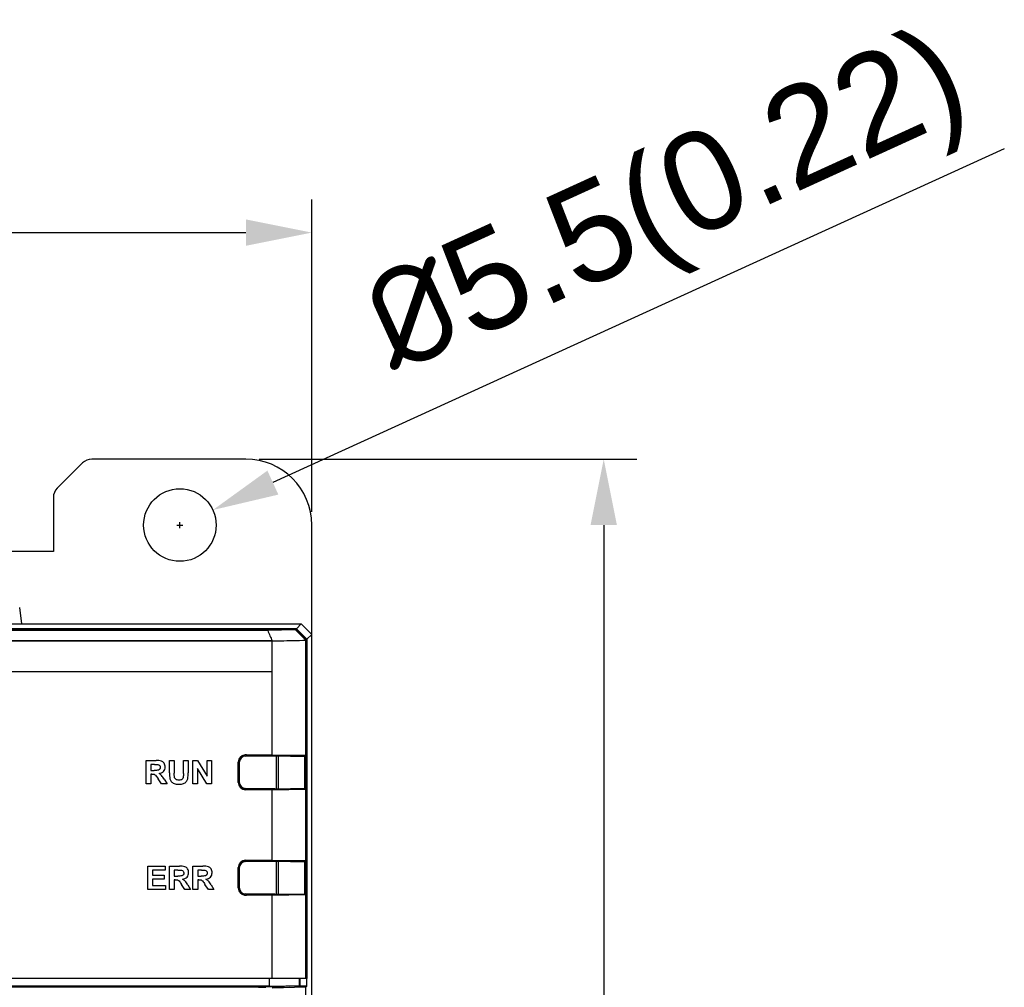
# Model space of a CAD drawing. Header units: millimetres. Extents: x 1895 to 2561, y -1570 to -291.
# Tile 28 of 61: x 2172 to 2246, y -1310 to -1237. Entities that reach past the tile are written whole.
import ezdxf

# ---------------------------------------------------------------- set-up
doc = ezdxf.new("R2010")
doc.units = ezdxf.units.MM
doc.header["$LTSCALE"] = 23.1
doc.header["$PDMODE"] = 3
doc.header["$PDSIZE"] = 0.31
doc.layers.get('0').update_dxf_attribs({"linetype": 'CONTINUOUS'})
doc.layers.get('Defpoints').update_dxf_attribs({"linetype": 'CONTINUOUS'})
doc.layers.add('03___PRT_ALL_CURVES', color=7, linetype='CONTINUOUS')
doc.styles.get("Standard").update_dxf_attribs({"font": 'arial.ttf'})
doc.dimstyles.new('DIMSTYLE_2$0', dxfattribs={"dimtxt": 2.5, "dimasz": 3, "dimexe": 0.18, "dimexo": 0.0625, "dimgap": 0.09, "dimtad": 1, "dimdec": 0, "dimdsep": 46, "dimtxsty": 'Standard', "dimblk": '_FILLED', "dimcen": 0.09, "dimadec": 0, "dimazin": 0, "dimtp": 0.01, "dimtm": 0.01, "dimtfac": 1, "dimtdec": 0, "dimtofl": 0, "dimtmove": 0, "dimatfit": 3, "dimldrblk": '_FILLED', "dimfxl": 0, "dimtolj": 1, "dimarcsym": 0})
doc.dimstyles.new('DIMSTYLE_2$3', dxfattribs={"dimtxt": 2.5, "dimasz": 3, "dimexe": 0.18, "dimexo": 0.0625, "dimgap": 0.09, "dimtad": 1, "dimdec": 0, "dimdsep": 46, "dimtxsty": 'Standard', "dimblk": '_FILLED', "dimcen": 0.09, "dimadec": 0, "dimazin": 0, "dimtp": 0.01, "dimtm": 0.01, "dimtfac": 1, "dimtdec": 0, "dimtofl": 0, "dimtmove": 0, "dimatfit": 3, "dimldrblk": '_FILLED', "dimfxl": 0, "dimtolj": 1, "dimarcsym": 0})

# ---------------------------------------------------------------- blocks, each defined once
blk = doc.blocks.new('_FILLED')
at = {"color": 0, "linetype": 'ByBlock'}
blk.add_solid([(0, 0), (-1, 0.2), (-1, -0.2)], dxfattribs=at)
blk = doc.blocks.new('*D25')
at = {"color": 0, "linetype": 'Continuous', "lineweight": -2}
for p, q in [((2189.861, -1270.248), (2218.503, -1270.248)), ((2216.003, -1275.248), (2216.003, -1460.248)), ((2173.547, -1465.248), (2218.503, -1465.248))]:
    blk.add_line(p, q, dxfattribs=at)
at = {"layer": 'Defpoints', "color": 0, "linetype": 'Continuous'}
for p in [(2188.861, -1270.248), (2172.547, -1465.248), (2216.003, -1465.248)]:
    blk.add_point(p, dxfattribs=at)
at = {"color": 0, "linetype": 'Continuous', "lineweight": -2, "xscale": 5, "yscale": 5, "zscale": 5}
for p, rotation in [((2216.003, -1270.248), 90), ((2216.003, -1465.248), 270)]:
    blk.add_blockref('_FILLED', p, dxfattribs=dict(at, rotation=rotation))
at = {"color": 0, "linetype": 'Continuous', "insert": (2204.753, -1367.748), "char_height": 7.5, "width": 14.94424, "attachment_point": 2, "rotation": 90, "line_spacing_factor": 0.9}
blk.add_mtext('\\A1;195(7.68)', dxfattribs=at)
blk = doc.blocks.new('*D26')
at = {"color": 0, "linetype": 'Continuous', "lineweight": -2}
for p, q in [((2108.861, -1277.248), (2108.861, -1250.568)), ((2193.861, -1274.248), (2193.861, -1250.568)), ((2113.861, -1253.068), (2188.861, -1253.068))]:
    blk.add_line(p, q, dxfattribs=at)
at = {"layer": 'Defpoints', "color": 0, "linetype": 'Continuous'}
for p in [(2193.861, -1253.068), (2193.861, -1275.248), (2108.861, -1278.248)]:
    blk.add_point(p, dxfattribs=at)
at = {"color": 0, "linetype": 'Continuous', "lineweight": -2, "xscale": 5, "yscale": 5, "zscale": 5, "rotation": 180}
blk.add_blockref('_FILLED', (2108.861, -1253.068), dxfattribs=at)
at = {"color": 0, "linetype": 'Continuous', "lineweight": -2, "xscale": 5, "yscale": 5, "zscale": 5}
blk.add_blockref('_FILLED', (2193.861, -1253.068), dxfattribs=at)
at = {"color": 0, "linetype": 'Continuous', "insert": (2151.361, -1241.818), "char_height": 7.5, "width": 13.00186, "attachment_point": 2, "line_spacing_factor": 0.9}
blk.add_mtext('\\A1;85(3.35)', dxfattribs=at)
blk = doc.blocks.new('*D28')
at = {"color": 0, "linetype": 'Continuous', "lineweight": -2}
for p, q in [((2246.385, -1246.701), (2190.911, -1272.03)), ((2183.636, -1275.248), (2184.086, -1275.248)), ((2183.861, -1275.473), (2183.861, -1275.023))]:
    blk.add_line(p, q, dxfattribs=at)
at = {"layer": 'Defpoints', "color": 0, "linetype": 'Continuous'}
for p in [(2186.363, -1274.106), (2181.36, -1276.391)]:
    blk.add_point(p, dxfattribs=at)
at = {"color": 0, "linetype": 'Continuous', "lineweight": -2, "xscale": 5, "yscale": 5, "zscale": 5, "rotation": 204.5408976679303}
blk.add_blockref('_FILLED', (2186.363, -1274.106), dxfattribs=at)
at = {"color": 0, "linetype": 'Continuous', "insert": (2221.057, -1251.487), "char_height": 7.5, "attachment_point": 5, "rotation": 24.5409}
blk.add_mtext('\\A1;{\\fISOCPEUR|b0|i0|c0|p34;%%C}5.5(0.22)', dxfattribs=at)

msp = doc.modelspace()

# ---------------------------------------------------------------- linework, layer by layer
at = {"color": 0, "linetype": 'Continuous'}
for p, q in [((2188.861, -1270.248), (2177.176, -1270.248)), ((2176.469, -1270.541), (2174.554, -1272.456)), ((2174.261, -1273.163), (2174.261, -1277.248)), ((2193.861, -1283.548), (2193.861, -1275.248)), ((2174.261, -1277.248), (2165.461, -1277.248)), ((2171.861, -1282.748), (2171.709, -1281.505)), ((2109.661, -1282.748), (2193.062, -1282.748)), ((2193.062, -1282.748), (2192.698, -1283.112)), ((2193.861, -1283.548), (2193.062, -1282.748)), ((2110.025, -1283.112), (2192.698, -1283.112)), ((2192.682, -1283.128), (2110.041, -1283.128)), ((2190.526, -1283.239), (2112.197, -1283.239)), ((2192.625, -1283.185), (2190.526, -1283.239)), ((2192.682, -1283.128), (2192.625, -1283.185)), ((2193.482, -1283.928), (2192.682, -1283.128)), ((2192.698, -1283.112), (2193.497, -1283.912)), ((2193.497, -1283.912), (2193.861, -1283.548)), ((2193.861, -1451.949), (2193.861, -1283.548)), ((2190.851, -1284.04), (2111.881, -1284.038)), ((2190.851, -1292.676), (2190.851, -1284.042)), ((2193.416, -1292.72), (2193.416, -1283.986)), ((2193.482, -1283.928), (2193.482, -1309.63)), ((2193.497, -1310.215), (2193.497, -1283.912)), ((2188.289, -1294.771), (2188.289, -1293.226)), ((2188.361, -1293.268), (2188.361, -1294.729)), ((2188.767, -1292.777), (2188.767, -1292.69)), ((2188.839, -1292.676), (2190.851, -1292.676)), ((2188.857, -1292.768), (2191.061, -1292.748)), ((2188.916, -1292.686), (2188.916, -1292.767)), ((2188.953, -1292.698), (2188.916, -1292.686)), ((2188.953, -1292.767), (2188.953, -1292.698)), ((2190.028, -1292.698), (2188.953, -1292.698)), ((2191.267, -1292.72), (2190.028, -1292.699)), ((2190.851, -1292.676), (2193.416, -1292.72)), ((2191.061, -1292.748), (2193.414, -1292.79)), ((2191.161, -1292.75), (2191.161, -1292.718)), ((2191.175, -1295.246), (2191.175, -1292.75)), ((2191.18, -1292.751), (2191.18, -1292.718)), ((2192.216, -1292.72), (2191.267, -1292.72)), ((2191.304, -1292.753), (2191.304, -1295.244)), ((2191.53, -1292.757), (2191.53, -1292.72)), ((2191.746, -1292.76), (2191.746, -1292.72)), ((2192.146, -1292.72), (2192.146, -1292.767)), ((2192.197, -1292.768), (2192.197, -1292.72)), ((2192.221, -1292.723), (2192.216, -1292.72)), ((2192.416, -1292.72), (2192.221, -1292.723)), ((2192.221, -1292.723), (2192.221, -1292.769)), ((2192.416, -1292.72), (2192.416, -1292.772)), ((2193.416, -1292.72), (2192.416, -1292.72)), ((2193.336, -1295.209), (2193.336, -1292.788)), ((2193.396, -1292.789), (2193.396, -1295.208)), ((2193.414, -1295.207), (2193.414, -1292.79)), ((2193.416, -1309.626), (2193.416, -1292.72)), ((2188.767, -1295.307), (2188.767, -1295.219)), ((2190.851, -1295.321), (2188.839, -1295.321)), ((2191.061, -1295.248), (2188.857, -1295.229)), ((2188.916, -1295.23), (2188.916, -1295.311)), ((2188.953, -1295.298), (2188.916, -1295.311)), ((2188.953, -1295.298), (2188.953, -1295.23)), ((2188.953, -1295.298), (2190.028, -1295.298)), ((2190.028, -1295.298), (2191.267, -1295.277)), ((2190.851, -1295.321), (2193.416, -1295.277)), ((2190.851, -1300.676), (2190.851, -1295.321)), ((2191.061, -1295.248), (2193.414, -1295.207)), ((2191.161, -1295.279), (2191.161, -1295.247)), ((2191.18, -1295.279), (2191.18, -1295.246)), ((2192.216, -1295.277), (2191.267, -1295.277)), ((2191.53, -1295.277), (2191.53, -1295.24)), ((2191.746, -1295.277), (2191.746, -1295.237)), ((2192.146, -1295.23), (2192.146, -1295.277)), ((2192.197, -1295.277), (2192.197, -1295.229)), ((2192.221, -1295.274), (2192.216, -1295.277)), ((2192.221, -1295.228), (2192.221, -1295.274)), ((2192.221, -1295.274), (2192.416, -1295.277)), ((2192.416, -1295.225), (2192.416, -1295.277)), ((2192.416, -1295.277), (2193.416, -1295.277)), ((2188.767, -1300.778), (2188.767, -1300.69)), ((2188.839, -1300.676), (2190.851, -1300.676)), ((2188.847, -1300.684), (2188.839, -1300.676)), ((2188.857, -1300.768), (2191.061, -1300.749)), ((2188.916, -1300.686), (2188.916, -1300.767)), ((2188.953, -1300.698), (2188.916, -1300.686)), ((2188.953, -1300.767), (2188.953, -1300.698)), ((2188.953, -1300.698), (2190.028, -1300.698)), ((2190.028, -1300.698), (2191.267, -1300.72)), ((2190.361, -1300.704), (2190.361, -1300.755)), ((2190.851, -1300.676), (2193.416, -1300.72)), ((2191.061, -1300.749), (2193.414, -1300.79)), ((2191.161, -1300.751), (2191.161, -1300.718)), ((2191.175, -1303.247), (2191.175, -1300.751)), ((2191.18, -1300.751), (2191.18, -1300.718)), ((2192.216, -1300.72), (2191.267, -1300.72)), ((2191.304, -1300.753), (2191.304, -1303.245)), ((2191.53, -1300.757), (2191.53, -1300.72)), ((2191.746, -1300.761), (2191.746, -1300.72)), ((2192.146, -1300.72), (2192.146, -1300.768)), ((2192.197, -1300.769), (2192.197, -1300.72)), ((2192.221, -1300.723), (2192.216, -1300.72)), ((2192.416, -1300.72), (2192.221, -1300.723)), ((2192.221, -1300.723), (2192.221, -1300.769)), ((2192.416, -1300.72), (2192.416, -1300.772)), ((2193.416, -1300.72), (2192.416, -1300.72)), ((2193.336, -1303.209), (2193.336, -1300.788)), ((2193.396, -1300.79), (2193.396, -1303.208)), ((2193.414, -1303.208), (2193.414, -1300.79)), ((2188.289, -1302.771), (2188.289, -1301.226)), ((2188.297, -1301.234), (2188.289, -1301.226)), ((2188.297, -1301.234), (2188.297, -1302.763)), ((2188.361, -1301.268), (2188.361, -1302.73)), ((2188.289, -1302.771), (2188.297, -1302.763)), ((2188.767, -1303.307), (2188.767, -1303.22)), ((2190.851, -1303.321), (2188.839, -1303.321)), ((2191.061, -1303.249), (2188.857, -1303.23)), ((2188.916, -1303.23), (2188.916, -1303.311)), ((2188.953, -1303.298), (2188.916, -1303.311)), ((2188.953, -1303.298), (2188.953, -1303.23)), ((2188.953, -1303.298), (2190.028, -1303.298)), ((2190.028, -1303.298), (2191.267, -1303.277)), ((2190.361, -1303.243), (2190.361, -1303.293)), ((2190.851, -1303.321), (2193.416, -1303.277)), ((2190.851, -1309.622), (2190.851, -1303.321)), ((2191.061, -1303.249), (2193.414, -1303.208)), ((2191.161, -1303.279), (2191.161, -1303.247)), ((2191.18, -1303.279), (2191.18, -1303.247)), ((2191.267, -1303.277), (2192.216, -1303.277)), ((2191.53, -1303.277), (2191.53, -1303.241)), ((2191.746, -1303.277), (2191.746, -1303.237)), ((2192.146, -1303.23), (2192.146, -1303.277)), ((2192.197, -1303.277), (2192.197, -1303.229)), ((2192.221, -1303.274), (2192.216, -1303.277)), ((2192.221, -1303.229), (2192.221, -1303.274)), ((2192.221, -1303.274), (2192.416, -1303.277)), ((2192.416, -1303.225), (2192.416, -1303.277)), ((2192.416, -1303.277), (2193.416, -1303.277)), ((2111.872, -1309.622), (2190.851, -1309.622)), ((2112.075, -1309.623), (2190.648, -1309.623)), ((2190.648, -1310.196), (2190.648, -1309.623)), ((2190.851, -1309.622), (2193.416, -1309.626)), ((2192.922, -1310.19), (2192.922, -1309.626)), ((2192.982, -1310.131), (2192.982, -1309.63)), ((2193.416, -1309.626), (2193.482, -1309.63)), ((2110.536, -1310.209), (2190.754, -1310.209)), ((2112.075, -1310.196), (2190.648, -1310.196)), ((2189.815, -1310.307), (2155.316, -1310.307)), ((2189.815, -1310.307), (2189.815, -1310.209)), ((2190.373, -1310.209), (2190.373, -1310.301)), ((2191.544, -1310.271), (2190.373, -1310.301)), ((2190.648, -1310.196), (2192.187, -1310.209)), ((2193.416, -1310.296), (2190.851, -1310.362)), ((2191.544, -1310.209), (2191.544, -1310.271)), ((2191.784, -1310.209), (2191.784, -1310.257)), ((2191.897, -1310.215), (2191.784, -1310.257)), ((2193.497, -1310.215), (2191.897, -1310.215)), ((2192.187, -1310.209), (2192.922, -1310.19)), ((2192.922, -1310.19), (2192.982, -1310.131)), ((2193.416, -1310.296), (2193.497, -1310.215)), ((2193.416, -1451.511), (2193.416, -1310.296))]:
    msp.add_line(p, q, dxfattribs=at)
msp.add_circle((2183.861, -1275.248), 2.75, dxfattribs=at)
for centre, radius, start, end in [((2177.176, -1271.248), 1, 90, 135), ((2188.861, -1275.248), 5, 0, 90), ((2175.261, -1273.163), 1, 135, 180), ((2188.861, -1293.268), 0.5, 90.5, 180), ((2188.861, -1294.729), 0.5, 180, 269.5), ((2188.861, -1301.268), 0.5, 90.5, 180), ((2188.861, -1302.73), 0.5, 180, 269.5)]:
    msp.add_arc(centre, radius, start, end, dxfattribs=at)
for centre, major_axis, ratio, start_param, end_param in [((2188.839, -1293.226), (0.389, -0.389), 0.999695, 2.356347, 3.926839), ((2188.847, -1293.234), (-0.389, 0.389), 0.999695, -0.63935, 0.785246), ((2188.767, -1292.686), (0.15, 0), 0.017455, 0.05236, 1.00529), ((2188.839, -1294.771), (0.389, 0.389), 0.999695, 2.356347, 3.926839), ((2188.847, -1294.763), (0.389, 0.389), 0.999695, 2.356347, 3.780942), ((2188.767, -1295.311), (0.15, 0), 0.017455, -1.00529, -0.05236), ((2188.839, -1301.226), (0.389, -0.389), 0.999695, 2.356347, 3.926839), ((2188.847, -1301.234), (-0.389, 0.389), 0.999695, -0.63935, 0.785246), ((2188.767, -1300.686), (0.15, 0), 0.017455, 0.05236, 1.00529), ((2188.839, -1302.771), (0.389, 0.389), 0.999695, 2.356347, 3.926839), ((2188.847, -1302.763), (0.389, 0.389), 0.999695, 2.356347, 3.780942), ((2188.767, -1303.311), (0.15, 0), 0.017455, -1.00529, -0.05236), ((2189.815, -1310.286), (0.8, 0), 0.026186, -1.570796, -0.798488), ((2190.986, -1310.256), (0.8, 0), 0.026186, -0.798488, -0.069813)]:
    msp.add_ellipse(centre, major_axis=major_axis, ratio=ratio, start_param=start_param, end_param=end_param, dxfattribs=at)
for points in [[(2193.068, -1282.751), (2193.315, -1282.998), (2193.56, -1283.246), (2193.807, -1283.494)], [(2190.526, -1283.239), (2190.633, -1283.506), (2190.743, -1283.773), (2190.851, -1284.04)]]:
    msp.add_open_spline(points, degree=3, dxfattribs=at)
for points, knots in [([(2193.413, -1283.99), (2193.346, -1283.922), (2193.083, -1283.654), (2192.821, -1283.386), (2192.625, -1283.185)], [0, 0, 0, 0, 0.252639, 1, 1, 1, 1]), ([(2190.851, -1284.042), (2191.064, -1284.037), (2191.599, -1284.026), (2192.454, -1284.001), (2193.095, -1283.99), (2193.415, -1283.986)], [0, 0, 0, 0, 0.25, 0.625016, 1, 1, 1, 1]), ([(2193.416, -1283.986), (2193.429, -1283.98), (2193.451, -1283.96), (2193.471, -1283.939), (2193.482, -1283.928)], [0, 0, 0, 0, 0.46944, 1, 1, 1, 1]), ([(2188.847, -1292.684), (2188.841, -1292.684), (2188.814, -1292.684), (2188.787, -1292.687), (2188.767, -1292.69)], [0, 0, 0, 0, 0.231816, 1, 1, 1, 1]), ([(2188.767, -1295.307), (2188.774, -1295.308), (2188.8, -1295.312), (2188.827, -1295.313), (2188.847, -1295.313)], [0, 0, 0, 0, 0.262673, 1, 1, 1, 1]), ([(2188.847, -1300.684), (2188.841, -1300.684), (2188.814, -1300.684), (2188.787, -1300.687), (2188.767, -1300.69)], [0, 0, 0, 0, 0.231816, 1, 1, 1, 1]), ([(2188.767, -1303.307), (2188.774, -1303.308), (2188.8, -1303.312), (2188.827, -1303.313), (2188.847, -1303.313)], [0, 0, 0, 0, 0.262673, 1, 1, 1, 1])]:
    msp.add_open_spline(points, degree=3, knots=knots, dxfattribs=at)
at = {"layer": '03___PRT_ALL_CURVES', "color": 0, "linetype": 'Continuous'}
for p, q in [((2190.85, -1284.047), (2111.873, -1284.045)), ((2190.85, -1286.347), (2190.85, -1284.047)), ((2111.873, -1286.345), (2190.85, -1286.347)), ((2181.294, -1294.873), (2181.294, -1293.103)), ((2181.294, -1293.103), (2182.047, -1293.103)), ((2183.073, -1294.048), (2183.073, -1293.103)), ((2183.073, -1293.103), (2183.432, -1293.103)), ((2183.432, -1293.103), (2183.432, -1294.062)), ((2184.121, -1294.083), (2184.121, -1293.103)), ((2184.121, -1293.103), (2184.48, -1293.103)), ((2184.48, -1293.103), (2184.48, -1294.034)), ((2184.852, -1294.873), (2184.852, -1293.103)), ((2184.852, -1293.103), (2185.199, -1293.103)), ((2185.199, -1293.103), (2185.927, -1294.289)), ((2185.927, -1294.289), (2185.927, -1293.103)), ((2185.927, -1293.103), (2186.259, -1293.103)), ((2186.259, -1293.103), (2186.259, -1294.873)), ((2181.653, -1293.402), (2181.653, -1293.852)), ((2181.932, -1293.402), (2181.653, -1293.402)), ((2181.653, -1293.852), (2181.917, -1293.852)), ((2181.653, -1294.134), (2181.653, -1294.873)), ((2181.725, -1294.134), (2181.653, -1294.134)), ((2185.183, -1293.71), (2185.183, -1294.873)), ((2185.901, -1294.873), (2185.183, -1293.71)), ((2181.653, -1294.873), (2181.294, -1294.873)), ((2182.459, -1294.873), (2182.203, -1294.487)), ((2182.887, -1294.873), (2182.459, -1294.873)), ((2182.671, -1294.528), (2182.887, -1294.873)), ((2185.183, -1294.873), (2184.852, -1294.873)), ((2186.259, -1294.873), (2185.901, -1294.873)), ((2181.43, -1302.887), (2181.43, -1301.116)), ((2181.43, -1301.116), (2182.741, -1301.116)), ((2181.789, -1301.416), (2181.789, -1301.809)), ((2182.741, -1301.416), (2181.789, -1301.416)), ((2182.741, -1301.116), (2182.741, -1301.416)), ((2183.073, -1302.887), (2183.073, -1301.116)), ((2183.073, -1301.116), (2183.826, -1301.116)), ((2183.431, -1301.416), (2183.431, -1301.866)), ((2183.71, -1301.416), (2183.431, -1301.416)), ((2184.852, -1302.887), (2184.852, -1301.116)), ((2184.852, -1301.116), (2185.605, -1301.116)), ((2185.21, -1301.416), (2185.21, -1301.866)), ((2185.489, -1301.416), (2185.21, -1301.416)), ((2181.789, -1301.809), (2182.674, -1301.809)), ((2181.789, -1302.108), (2181.789, -1302.587)), ((2182.674, -1302.108), (2181.789, -1302.108)), ((2182.674, -1301.809), (2182.674, -1302.108)), ((2183.431, -1301.866), (2183.696, -1301.866)), ((2183.431, -1302.147), (2183.431, -1302.887)), ((2183.504, -1302.147), (2183.431, -1302.147)), ((2185.21, -1301.866), (2185.475, -1301.866)), ((2185.21, -1302.147), (2185.21, -1302.887)), ((2185.283, -1302.147), (2185.21, -1302.147)), ((2182.775, -1302.887), (2181.43, -1302.887)), ((2181.789, -1302.587), (2182.775, -1302.588)), ((2182.775, -1302.588), (2182.775, -1302.887)), ((2183.431, -1302.887), (2183.073, -1302.887)), ((2184.238, -1302.887), (2183.981, -1302.5)), ((2184.665, -1302.887), (2184.238, -1302.887)), ((2184.449, -1302.541), (2184.665, -1302.887)), ((2185.21, -1302.887), (2184.852, -1302.887)), ((2186.017, -1302.887), (2185.76, -1302.5)), ((2186.444, -1302.887), (2186.017, -1302.887)), ((2186.228, -1302.541), (2186.444, -1302.887)), ((2188.953, -1303.298), (2190.028, -1303.298)), ((2190.028, -1303.298), (2191.267, -1303.277))]:
    msp.add_line(p, q, dxfattribs=at)
for points, knots in [([(2182.277, -1294.092), (2182.405, -1294.073), (2182.663, -1293.978), (2182.775, -1293.617), (2182.705, -1293.356), (2182.582, -1293.211), (2182.377, -1293.099), (2182.186, -1293.103), (2182.047, -1293.103)], [0, 0, 0, 0, 0.225445, 0.429722, 0.598992, 0.679101, 0.757172, 1, 1, 1, 1]), ([(2181.725, -1294.134), (2181.786, -1294.134), (2181.896, -1294.131), (2182.071, -1294.264), (2182.143, -1294.398), (2182.203, -1294.487)], [0, 0, 0, 0, 0.287306, 0.492943, 1, 1, 1, 1]), ([(2182.193, -1293.408), (2182.242, -1293.416), (2182.346, -1293.463), (2182.387, -1293.618), (2182.359, -1293.738), (2182.297, -1293.804), (2182.16, -1293.87), (2182.025, -1293.852), (2181.917, -1293.852)], [0, 0, 0, 0, 0.169895, 0.341005, 0.49601, 0.566363, 0.638506, 1, 1, 1, 1]), ([(2181.932, -1293.402), (2182.008, -1293.402), (2182.095, -1293.402), (2182.182, -1293.407), (2182.193, -1293.408)], [0, 0, 0, 0, 0.874129, 1, 1, 1, 1]), ([(2182.671, -1294.528), (2182.609, -1294.428), (2182.508, -1294.254), (2182.347, -1294.132), (2182.277, -1294.092)], [0, 0, 0, 0, 0.593247, 1, 1, 1, 1]), ([(2183.073, -1294.048), (2183.073, -1294.199), (2183.062, -1294.428), (2183.18, -1294.676), (2183.298, -1294.786), (2183.421, -1294.858), (2183.593, -1294.9), (2183.787, -1294.909), (2183.977, -1294.899), (2184.171, -1294.85), (2184.324, -1294.748), (2184.416, -1294.606), (2184.487, -1294.381), (2184.48, -1294.184), (2184.48, -1294.034)], [0, 0, 0, 0, 0.172267, 0.256473, 0.303665, 0.355197, 0.418949, 0.504012, 0.576609, 0.635962, 0.732447, 0.778444, 0.827443, 1, 1, 1, 1]), ([(2184.121, -1294.083), (2184.121, -1294.183), (2184.14, -1294.345), (2184.043, -1294.533), (2183.911, -1294.592), (2183.787, -1294.603), (2183.659, -1294.591), (2183.551, -1294.541), (2183.477, -1294.459), (2183.439, -1294.358), (2183.434, -1294.224), (2183.432, -1294.125), (2183.432, -1294.062)], [0, 0, 0, 0, 0.204873, 0.326213, 0.398314, 0.488693, 0.579603, 0.656341, 0.72673, 0.798408, 0.871902, 1, 1, 1, 1]), ([(2183.971, -1301.422), (2184.021, -1301.43), (2184.125, -1301.476), (2184.166, -1301.631), (2184.138, -1301.752), (2184.076, -1301.818), (2183.939, -1301.884), (2183.803, -1301.866), (2183.696, -1301.866)], [0, 0, 0, 0, 0.169895, 0.341005, 0.49601, 0.566363, 0.638506, 1, 1, 1, 1]), ([(2183.71, -1301.416), (2183.786, -1301.416), (2183.873, -1301.415), (2183.96, -1301.42), (2183.971, -1301.422)], [0, 0, 0, 0, 0.874129, 1, 1, 1, 1]), ([(2184.056, -1302.105), (2184.183, -1302.087), (2184.441, -1301.992), (2184.553, -1301.63), (2184.483, -1301.37), (2184.36, -1301.225), (2184.156, -1301.113), (2183.964, -1301.116), (2183.826, -1301.116)], [0, 0, 0, 0, 0.225445, 0.429722, 0.598992, 0.679101, 0.757172, 1, 1, 1, 1]), ([(2185.75, -1301.422), (2185.8, -1301.43), (2185.903, -1301.476), (2185.945, -1301.631), (2185.916, -1301.752), (2185.855, -1301.818), (2185.718, -1301.884), (2185.582, -1301.866), (2185.475, -1301.866)], [0, 0, 0, 0, 0.169895, 0.341005, 0.49601, 0.566363, 0.638506, 1, 1, 1, 1]), ([(2185.489, -1301.416), (2185.565, -1301.416), (2185.652, -1301.415), (2185.739, -1301.42), (2185.75, -1301.422)], [0, 0, 0, 0, 0.874129, 1, 1, 1, 1]), ([(2185.835, -1302.105), (2185.962, -1302.087), (2186.22, -1301.992), (2186.332, -1301.631), (2186.262, -1301.37), (2186.139, -1301.225), (2185.935, -1301.113), (2185.743, -1301.116), (2185.605, -1301.116)], [0, 0, 0, 0, 0.225445, 0.429722, 0.598992, 0.679101, 0.757172, 1, 1, 1, 1]), ([(2183.504, -1302.147), (2183.565, -1302.147), (2183.675, -1302.144), (2183.849, -1302.278), (2183.922, -1302.411), (2183.981, -1302.5)], [0, 0, 0, 0, 0.287306, 0.492943, 1, 1, 1, 1]), ([(2184.449, -1302.541), (2184.388, -1302.442), (2184.286, -1302.268), (2184.126, -1302.146), (2184.056, -1302.105)], [0, 0, 0, 0, 0.593247, 1, 1, 1, 1]), ([(2185.283, -1302.147), (2185.343, -1302.147), (2185.454, -1302.144), (2185.628, -1302.278), (2185.701, -1302.411), (2185.76, -1302.5)], [0, 0, 0, 0, 0.287306, 0.492943, 1, 1, 1, 1]), ([(2186.228, -1302.541), (2186.166, -1302.442), (2186.065, -1302.268), (2185.904, -1302.146), (2185.835, -1302.105)], [0, 0, 0, 0, 0.593247, 1, 1, 1, 1])]:
    msp.add_open_spline(points, degree=3, knots=knots, dxfattribs=at)

# ---------------------------------------------------------------- dimensions: what is measured, and where the dimension line sits
at = {"color": 0, "linetype": 'Continuous'}
dim = msp.add_diameter_dim_2p(p1=(2181.36, -1276.391), p2=(2186.363, -1274.106), text='{\\fISOCPEUR|b0|i0|c0|p34;%%C}5.5(0.22)', dimstyle='DIMSTYLE_2$3', override={"dimscale": 2.5, "dimtxt": 3, "dimasz": 2, "dimexe": 1, "dimexo": 0.4, "dimgap": 0.5, "dimtad": 3, "dimdec": 2}, dxfattribs=at)
dim.commit()
dim.dimension.update_dxf_attribs({"geometry": '*D28', "text_midpoint": (2223.618, -1257.096), "dimtype": 163})
dim = msp.add_linear_dim(base=(2193.861, -1253.068), p1=(2108.861, -1278.248), p2=(2193.861, -1275.248), text='<>(3.35)', dimstyle='DIMSTYLE_2$0', override={"dimscale": 2.5, "dimtxt": 3, "dimasz": 2, "dimexe": 1, "dimexo": 0.4, "dimgap": 0.5, "dimtad": 3, "dimdec": 2}, dxfattribs=at)
dim.commit()
dim.dimension.update_dxf_attribs({"geometry": '*D26', "text_midpoint": (2151.361, -1253.068), "dimtype": 160})
dim = msp.add_linear_dim(base=(2216.003, -1465.248), p1=(2188.861, -1270.248), p2=(2172.547, -1465.248), angle=270, text='<>(7.68)', dimstyle='DIMSTYLE_2$0', override={"dimscale": 2.5, "dimtxt": 3, "dimasz": 2, "dimexe": 1, "dimexo": 0.4, "dimgap": 0.5, "dimtad": 3, "dimdec": 2}, dxfattribs=at)
dim.commit()
dim.dimension.update_dxf_attribs({"geometry": '*D25', "text_midpoint": (2216.003, -1367.748), "dimtype": 160})

doc.saveas('drawing.dxf')
